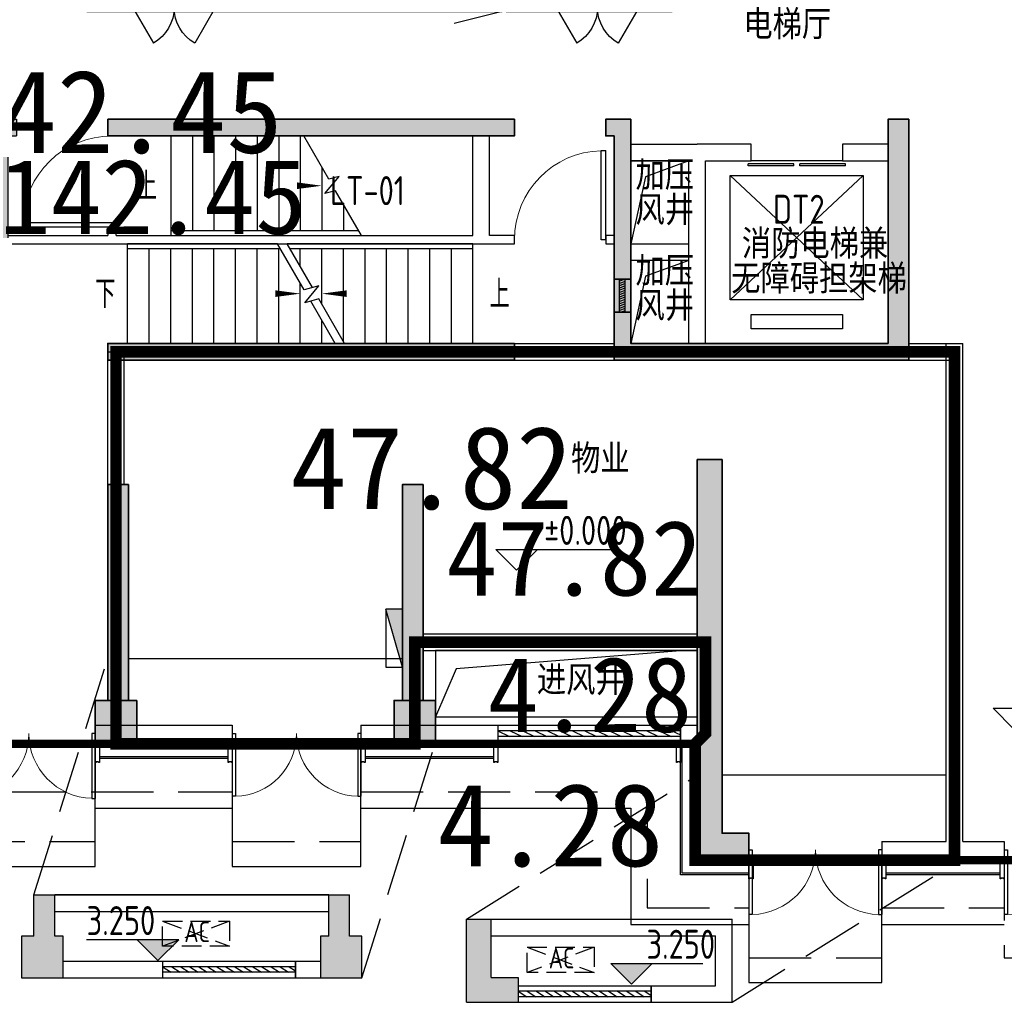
# Model space of a CAD drawing. Extents: x 513700 to 513844, y -232466 to -232398.
# Tile 11 of 16: x 513803 to 513815, y -232443 to -232431. Entities that reach past the tile are written whole.
import ezdxf

# ---------------------------------------------------------------- set-up
doc = ezdxf.new("R2010")
doc.units = 0
doc.header["$LTSCALE"] = 1000
for name, pattern in [('$1$DASH', [0.35, 0.25, -0.1]), ('__DASH', [0.35, 0.25, -0.1]), ('CACHE2', [0.1875, 0.125, -0.0625]), ('DASH', [0.35, 0.25, -0.1])]:
    doc.linetypes.add(name, pattern=pattern)
doc.layers.get('0').update_dxf_attribs({"color": 252})
for name, color, linetype in [('$0$A-ANNO-100-TXT', 252, 'Continuous'), ('$0$AA-空调', 252, '$1$DASH'), ('$面积结果', 7, 'Continuous'), ('2#HXT-1F$0$A-ANNO-100-SYMB', 252, 'Continuous'), ('2#HXT-1F$0$A-ANNO-100-TXT', 252, 'Continuous'), ('2#HXT-1F$0$A-DOOR', 253, 'Continuous'), ('2#HXT-1F$0$A-FIRE-DOOR', 252, 'Continuous'), ('2#HXT-1F$0$A-HOLE-E', 253, 'Continuous'), ('2#HXT-1F$0$A-PATT-COLU', 253, 'Continuous'), ('2#HXT-1F$0$A-STAIR', 253, 'Continuous'), ('2#HXT-1F$0$A-STR-CONC-B', 253, 'Continuous'), ('2#HXT-1F$0$A-STR-CONC-C', 253, 'Continuous'), ('2#HXT-1F$0$A-WALL-S', 253, 'Continuous'), ('2#HXT-1F$0$A-WINDOW', 253, 'Continuous'), ('2#HXT-1F$0$AA-DOOR_FIRE_TEXT', 253, 'Continuous'), ('6#-造型-1F（实施版）金属型材-METAL-S', 253, 'Continuous'), ('6#-造型-银白色铝板', 252, 'Continuous'), ('A-ANNO-100-DIM-E', 253, 'Continuous'), ('A-ANNO-100-TXT', 252, 'Continuous'), ('A-ANNO-20-TXT', 252, 'Continuous'), ('A-DOOR', 252, 'Continuous'), ('A-HOLE-E', 253, 'Continuous'), ('A-PATT-COLU', 253, 'Continuous'), ('A-STAIR', 252, 'Continuous'), ('A-STONE-S', 253, 'Continuous'), ('A-STR-CONC-B', 252, 'Continuous'), ('A-STR-CONC-C', 253, 'Continuous'), ('A-STR-CONC-H', 253, 'Continuous'), ('A-WALL-S', 252, 'Continuous'), ('A-WINDOW', 253, 'Continuous'), ('PUB_HATCH', 252, 'Continuous'), ('降板', 253, 'Continuous'), ('面积', 6, 'Continuous')]:
    doc.layers.add(name, color=color, linetype=linetype)
for name, color, linetype, lineweight in [('P-FIRE-FH', 252, 'Continuous', 25), ('S-COLU', 252, 'Continuous', 35), ('S-COLU-HATC', 252, 'Continuous', 25), ('S-WALL', 252, 'Continuous', 35), ('S-WALL-HATC', 252, 'Continuous', 25), ('面积-免计容-物业附属用房-1', 18, 'Continuous', 0), ('面积-计容-住宅-1', 1, 'Continuous', 0)]:
    doc.layers.add(name, color=color, linetype=linetype, lineweight=lineweight)
doc.styles.add('2#HXT-1F$0$STANDARD', font='GBENOR', dxfattribs={"bigfont": 'GBCBIG'})
doc.styles.add('_TCH_SPACE', font='TSSDENG.shx', dxfattribs={"width": 0.8, "height": 5, "bigfont": 'hztxt.shx'})
doc.styles.add('dw', font='simhei.ttf')
doc.styles.add('TYDG_02', font='TSSDENG.shx', dxfattribs={"width": 0.8, "bigfont": 'hztxt.shx'})

# ---------------------------------------------------------------- blocks, each defined once
blk = doc.blocks.new('2新72A$C0EC5048D')
at = {"layer": 'S-COLU-HATC'}
for points in [[(-18350, 1800), (-18850, 1800), (-18850, 1300), (-18350, 1300)], [(-14750, 1800), (-15250, 1800), (-15250, 1300), (-14750, 1300)]]:
    blk.add_hatch(color=256, dxfattribs=at).paths.add_polyline_path(points)
at = {"layer": 'S-WALL-HATC'}
for points in [[(-18700, 8800), (-18700, 8600), (-13800, 8600), (-13800, 8800)], [(-9050, 8800), (-9300, 8800), (-9300, 6100), (-12400, 6100), (-12400, 8800), (-12700, 8800), (-12700, 8600), (-12600, 8600), (-12600, 5900), (-9050, 5900)], [(-13800, 5900), (-13800, 6100), (-18700, 6100), (-18700, 5900)], [(-11600, 4700), (-11300, 4700), (-11300, 200), (-10975, 200), (-10975, -100), (-11600, -100)], [(-18450, 1800), (-18450, 4400), (-18700, 4400), (-18700, 1800)], [(-14900, 1800), (-14900, 4400), (-15150, 4400), (-15150, 1800)]]:
    blk.add_hatch(color=256, dxfattribs=at).paths.add_polyline_path(points)
at = {"layer": 'S-COLU', "elevation": 0}
for points in [[(-18350, 1800), (-18850, 1800), (-18850, 1300), (-18350, 1300)], [(-14750, 1800), (-15250, 1800), (-15250, 1300), (-14750, 1300)]]:
    blk.add_lwpolyline(points, close=True, dxfattribs=at)
at = {"layer": 'S-WALL', "elevation": 0}
for points in [[(-18700, 8800), (-18700, 8600), (-13800, 8600), (-13800, 8800), (-18700, 8800)], [(-9050, 8800), (-9300, 8800), (-9300, 6100), (-12400, 6100), (-12400, 8800), (-12700, 8800), (-12700, 8600), (-12600, 8600), (-12600, 5900), (-9050, 5900), (-9050, 8800)], [(-13800, 5900), (-13800, 6100), (-18700, 6100), (-18700, 5900), (-13800, 5900)], [(-11600, 4700), (-11300, 4700), (-11300, 200), (-10975, 200), (-10975, -100), (-11600, -100), (-11600, 4700)], [(-18450, 1800), (-18450, 4400), (-18700, 4400), (-18700, 1800)], [(-14900, 1800), (-14900, 4400), (-15150, 4400), (-15150, 1800)]]:
    blk.add_lwpolyline(points, close=True, dxfattribs=at)
blk = doc.blocks.new('2新282#HXT-1F$0$$TWTSYS$00000508')
for p, q in [((-0.5, 0.5), (0.324, 1.224)), ((-0.5, 0.5), (-0.5, -0.5)), ((-0.5, -0.5), (0.5, 0.5)), ((0.5, 0.5), (-0.5, 0.5)), ((0.5, -0.5), (0.5, 0.5)), ((-0.5, -0.5), (0.5, -0.5))]:
    blk.add_line(p, q)
blk.add_solid([(0.5, -0.5), (0.5, 0.5), (-0.5, -0.5)])
blk = doc.blocks.new('2新292#HXT-1F$0$$WINLIB2D$00000039')
at = {"color": 0}
for points in [[(-0.5, 0.5), (-0.5, -0.5)], [(0.5, 0.5), (-0.5, 0.5)], [(0.5, -0.5), (0.5, 0.5)], [(-0.5, 0.167), (0.5, 0.167)], [(-0.452, -0.167), (-0.5, 0.084)], [(-0.384, -0.167), (-0.448, 0.167)], [(-0.316, -0.167), (-0.38, 0.167)], [(-0.248, -0.167), (-0.312, 0.167)], [(-0.18, -0.167), (-0.244, 0.167)], [(-0.112, -0.167), (-0.176, 0.167)], [(-0.044, -0.167), (-0.108, 0.167)], [(0.024, -0.167), (-0.04, 0.167)], [(0.092, -0.167), (0.028, 0.167)], [(0.16, -0.167), (0.096, 0.167)], [(0.228, -0.167), (0.164, 0.167)], [(0.296, -0.167), (0.232, 0.167)], [(0.364, -0.167), (0.3, 0.167)], [(0.432, -0.167), (0.368, 0.167)], [(0.5, -0.167), (0.436, 0.167)], [(-0.5, -0.167), (0.5, -0.167)], [(0.5, -0.5), (-0.5, -0.5)]]:
    blk.add_lwpolyline(points, dxfattribs=at)
blk = doc.blocks.new('2新154_FZH')
blk.add_lwpolyline([(-0.5, -0.5), (0.5, -0.5), (0.5, 0.5), (-0.5, 0.5)], close=True)
at = {"layer": 'PUB_HATCH'}
blk.add_solid([(-0.5, -0.5), (0.5, -0.5), (-0.5, 0.5), (0.5, 0.5)], dxfattribs=at)
blk = doc.blocks.new('2新252#HXT-1F$0$$DORLIB2D$00000127')
at = {"color": 0}
for points in [[(-0.533, 0.795), (-0.533, 0.69)], [(-0.033, 0.795), (-0.533, 0.795)], [(-0.033, 0.795), (-0.033, 0.69)], [(0.533, 0.795), (0.033, 0.795)], [(0.033, 0.795), (0.033, 0.69)], [(0.533, 0.795), (0.533, 0.69)], [(-0.033, 0.69), (-0.533, 0.69)], [(0.533, 0.69), (0.033, 0.69)], [(0.5, 0.5), (-0.5, 0.5)]]:
    blk.add_lwpolyline(points, dxfattribs=at)
blk = doc.blocks.new('2新262#HXT-1F$0$$DorLib2D$00000001')
for p, q in [((0.45, 0.975), (0.5, 0.975)), ((0.45, 0), (0.45, 0.975)), ((0.5, 0), (0.5, 0.975)), ((0.5, 0), (0.45, 0))]:
    blk.add_line(p, q)
at = {"lineweight": 13}
blk.add_arc((0.475, 0), 0.975, 91.4693, 180, dxfattribs=at)
blk = doc.blocks.new('2新272#HXT-1F$0$$DorLib2D$00000231')
at = {"color": 0}
for p, q in [((-0.5, 0), (-0.25, 0.433)), ((0.5, 0), (0.25, 0.433))]:
    blk.add_line(p, q, dxfattribs=at)
for centre, start, end in [((-0.5, 0), 0, 60), ((0.5, 0), 120, 180)]:
    blk.add_arc(centre, 0.5, start, end, dxfattribs=at)
blk = doc.blocks.new('2新242#HXT-1F')
at = {"layer": '2#HXT-1F$0$A-PATT-COLU'}
for points in [[(-52312, -20598), (-52012, -20898), (-52012, -20498), (-52312, -20498)], [(-59162, -20898), (-58262, -20898), (-58112, -20798), (-58112, -20598), (-59162, -20598)], [(-58112, -20798), (-57962, -20898), (-54612, -20898), (-54612, -20598), (-58112, -20598)], [(-54612, -20598), (-54612, -20898), (-52412, -20898), (-52412, -20598)], [(-52412, -20598), (-52412, -20898), (-52012, -20898), (-52312, -20598)], [(-51162, -20898), (-50412, -20898), (-50412, -20598), (-51162, -20598)], [(-50412, -20598), (-50412, -20898), (-47662, -20898), (-47662, -20598)], [(-47662, -20598), (-47662, -20898), (-45162, -20898), (-44862, -20598)], [(-45162, -21398), (-44862, -21398), (-44862, -20598), (-45162, -20898)], [(-57962, -21398), (-57962, -20898), (-58112, -20798), (-58262, -20898), (-58262, -21398)], [(-44862, -21498), (-44862, -21398), (-45162, -21398), (-45162, -21498)], [(-58262, -23198), (-57962, -23198), (-57962, -23098), (-58262, -23098)], [(-55862, -23098), (-55662, -23298), (-55562, -23298), (-55562, -23098)], [(-55862, -24598), (-55662, -24598), (-55662, -23298), (-55862, -23098)], [(-54462, -23298), (-54362, -23298), (-54362, -23098), (-54462, -23098)], [(-54362, -23098), (-54362, -23298), (-49962, -23298), (-49962, -23098)], [(-49962, -23098), (-49962, -23298), (-49562, -23298), (-49562, -23098)], [(-48462, -23298), (-48362, -23298), (-48162, -23098), (-48462, -23098)], [(-48362, -23498), (-48162, -23498), (-48162, -23098), (-48362, -23298)], [(-45062, -23498), (-44812, -23498), (-44812, -23098), (-45062, -23098)], [(-58262, -24498), (-57962, -24498), (-57962, -23198), (-58262, -23198)], [(-48362, -24598), (-48162, -24598), (-48162, -23498), (-48362, -23498)], [(-45062, -25798), (-44812, -25998), (-44812, -23498), (-45062, -23498)], [(-58262, -25498), (-57962, -25498), (-57962, -24498), (-58262, -24498)], [(-55795, -25598), (-55662, -25598), (-55662, -24598), (-55862, -24598), (-55862, -25498)], [(-48362, -24598), (-48362, -25023), (-48162, -25023), (-48162, -24598)], [(-57762, -25498), (-57762, -25698), (-55862, -25698), (-55795, -25598), (-55862, -25498)], [(-48162, -25798), (-48162, -25423), (-48362, -25423), (-48362, -25998)], [(-55662, -25998), (-55662, -25598), (-55795, -25598), (-55862, -25698), (-55862, -25998)], [(-54462, -25998), (-54362, -25998), (-54362, -25798), (-54462, -25798)], [(-54362, -25798), (-54362, -25998), (-49562, -25998), (-49562, -25798)], [(-48162, -25798), (-48362, -25998), (-47362, -25998), (-47362, -25798)], [(-47362, -25798), (-47362, -25998), (-44812, -25998), (-45062, -25798)]]:
    blk.add_hatch(color=256, dxfattribs=at).paths.add_polyline_path(points)
at = {"layer": '2#HXT-1F$0$A-ANNO-100-SYMB'}
for points in [[(-53832, -23898, 0, 0, 0), (-51882, -23898, 0, 80, 0), (-52182, -23898, 0, 0, 0)], [(-54352, -25198, 0, 0, 0), (-52142, -25198, 0, 80, 0), (-52442, -25198, 0, 0, 0)], [(-49932, -25198, 0, 0, 0), (-51882, -25198, 0, 80, 0), (-51582, -25198, 0, 0, 0)]]:
    blk.add_lwpolyline(points, format="xyseb", dxfattribs=at)
at = {"layer": '2#HXT-1F$0$A-FIRE-DOOR'}
for p, q in [((-54162, -21698), (-53162, -21698)), ((-49062, -21698), (-48062, -21698)), ((-54162, -21798), (-53162, -21798)), ((-49062, -21798), (-48062, -21798))]:
    blk.add_line(p, q, dxfattribs=at)
at = {"layer": '2#HXT-1F$0$A-HOLE-E'}
for points in [[(-54512, -21698), (-54262, -21698), (-54262, -20898), (-54512, -20898)], [(-53612, -21098), (-53312, -21098), (-53312, -20898), (-53612, -20898)], [(-52712, -21698), (-52512, -21698), (-52512, -20898), (-52712, -20898)], [(-50512, -20898), (-52312, -20898), (-52312, -21698), (-50512, -21698)], [(-47462, -23598), (-48162, -23598), (-48162, -24598), (-47462, -24598)], [(-47462, -24798), (-48162, -24798), (-48162, -25798), (-47462, -25798)]]:
    blk.add_lwpolyline(points, close=True, dxfattribs=at)
for points in [[(-54262, -20898), (-54427, -20995), (-54512, -21698)], [(-53312, -20898), (-53556, -20953), (-53612, -21098)], [(-52512, -20898), (-52651, -20968), (-52712, -21698)], [(-50512, -20898), (-52092, -21127), (-52312, -21698)], [(-47462, -23598), (-47984, -23789), (-48162, -24598)], [(-47462, -24798), (-47984, -24989), (-48162, -25798)]]:
    blk.add_lwpolyline(points, dxfattribs=at)
at = {"layer": '2#HXT-1F$0$A-STAIR'}
for p, q in [((-53702, -23298), (-52098, -23298)), ((-53702, -23298), (-53702, -24438)), ((-53442, -23298), (-53442, -24438)), ((-53182, -23298), (-53182, -24438)), ((-52922, -23298), (-52922, -24438)), ((-52662, -23298), (-52662, -24438)), ((-52402, -23298), (-52402, -24438)), ((-52142, -23298), (-52142, -24438)), ((-51797, -23820), (-52098, -23298)), ((-57712, -24973), (-57712, -23473)), ((-57712, -23473), (-56112, -23473)), ((-57712, -24973), (-56112, -23473)), ((-57712, -23473), (-56112, -24973)), ((-56112, -23473), (-56112, -24973)), ((-51882, -23673), (-51882, -24438)), ((-51847, -23993), (-51675, -23787)), ((-51675, -23787), (-51797, -23820)), ((-46962, -25273), (-46962, -23773)), ((-46962, -23773), (-45362, -23773)), ((-46962, -25273), (-45362, -23773)), ((-46962, -23773), (-45362, -25273)), ((-45362, -23773), (-45362, -25273)), ((-51717, -23958), (-51847, -23993)), ((-51406, -24498), (-51717, -23958)), ((-51622, -24123), (-51622, -24438)), ((-53702, -24438), (-53702, -24498)), ((-53702, -24438), (-51440, -24438)), ((-53702, -24438), (-53702, -24498)), ((-53702, -24498), (-51406, -24498)), ((-53702, -24498), (-51406, -24498)), ((-52416, -24598), (-54222, -24598)), ((-54222, -24658), (-54222, -24598)), ((-52416, -24598), (-54222, -24598)), ((-54222, -24658), (-54222, -24598)), ((-54222, -25798), (-54222, -24658)), ((-52382, -24658), (-54222, -24658)), ((-53962, -25798), (-53962, -24658)), ((-53702, -25798), (-53702, -24658)), ((-53442, -25798), (-53442, -24658)), ((-53182, -25798), (-53182, -24658)), ((-52922, -25798), (-52922, -24658)), ((-52662, -25798), (-52662, -24658)), ((-52097, -25151), (-52416, -24598)), ((-52402, -25798), (-52402, -24658)), ((-50062, -24598), (-52301, -24598)), ((-51997, -25124), (-52301, -24598)), ((-50062, -24598), (-52301, -24598)), ((-50062, -24658), (-52266, -24658)), ((-52142, -24873), (-52142, -24658)), ((-51882, -25323), (-51882, -24658)), ((-51622, -25773), (-51622, -24658)), ((-51362, -25798), (-51362, -24658)), ((-51102, -25798), (-51102, -24658)), ((-50842, -25798), (-50842, -24658)), ((-50582, -25798), (-50582, -24658)), ((-50322, -25798), (-50322, -24658)), ((-50062, -24658), (-50062, -24598)), ((-50062, -24658), (-50062, -24598)), ((-50062, -25798), (-50062, -24658)), ((-56112, -24973), (-57712, -24973)), ((-52142, -25798), (-52142, -25073)), ((-51917, -25102), (-52097, -25151)), ((-52089, -25308), (-51917, -25102)), ((-57437, -25323), (-57437, -25148)), ((-57437, -25148), (-56387, -25148)), ((-56387, -25148), (-56387, -25323)), ((-51917, -25262), (-52089, -25308)), ((-51608, -25798), (-51917, -25262)), ((-56387, -25323), (-57437, -25323)), ((-51723, -25798), (-52017, -25289)), ((-45362, -25273), (-46962, -25273)), ((-46712, -25623), (-46712, -25448)), ((-46712, -25448), (-45612, -25448)), ((-45612, -25448), (-45612, -25623)), ((-51882, -25798), (-51882, -25523)), ((-45612, -25623), (-46712, -25623)), ((-51723, -25798), (-54222, -25798)), ((-50062, -25798), (-51608, -25798))]:
    blk.add_line(p, q, dxfattribs=at)
at = {"layer": '2#HXT-1F$0$A-STR-CONC-B'}
for p, q in [((-52312, -20598), (-52312, -20498)), ((-52012, -20898), (-52012, -20498)), ((-59162, -20598), (-58112, -20598)), ((-59162, -20598), (-59162, -20898)), ((-58112, -20598), (-54612, -20598)), ((-54612, -20598), (-52412, -20598)), ((-52412, -20598), (-52312, -20598)), ((-51162, -20598), (-50412, -20598)), ((-51162, -20598), (-51162, -20898)), ((-50412, -20598), (-47662, -20598)), ((-47662, -20598), (-44862, -20598)), ((-44862, -21398), (-44862, -20598)), ((-59162, -20898), (-58262, -20898)), ((-58262, -21398), (-58262, -20898)), ((-57962, -21398), (-57962, -20898)), ((-57962, -20898), (-54612, -20898)), ((-54612, -20898), (-52412, -20898)), ((-52412, -20898), (-52012, -20898)), ((-51162, -20898), (-50412, -20898)), ((-50412, -20898), (-47662, -20898)), ((-47662, -20898), (-45162, -20898)), ((-45162, -21398), (-45162, -20898)), ((-58262, -21398), (-57962, -21398)), ((-45162, -21498), (-45162, -21398)), ((-44862, -21498), (-44862, -21398)), ((-45162, -21498), (-44862, -21498)), ((-58262, -23198), (-58262, -23098)), ((-58262, -23098), (-57962, -23098)), ((-57962, -23198), (-57962, -23098)), ((-55862, -23098), (-55562, -23098)), ((-55862, -24598), (-55862, -23098)), ((-55562, -23098), (-55562, -23298)), ((-54462, -23098), (-54362, -23098)), ((-54462, -23098), (-54462, -23298)), ((-54362, -23098), (-49962, -23098)), ((-49962, -23098), (-49562, -23098)), ((-49562, -23098), (-49562, -23298)), ((-48462, -23098), (-48162, -23098)), ((-48462, -23098), (-48462, -23298)), ((-48162, -23498), (-48162, -23098)), ((-45062, -23498), (-45062, -23098)), ((-45062, -23098), (-44812, -23098)), ((-44812, -23498), (-44812, -23098)), ((-58262, -24498), (-58262, -23198)), ((-57962, -24498), (-57962, -23198)), ((-55662, -23298), (-55562, -23298)), ((-55662, -24598), (-55662, -23298)), ((-54462, -23298), (-54362, -23298)), ((-54362, -23298), (-49962, -23298)), ((-49962, -23298), (-49562, -23298)), ((-48462, -23298), (-48362, -23298)), ((-48362, -23498), (-48362, -23298)), ((-48362, -24598), (-48362, -23498)), ((-48162, -24598), (-48162, -23498)), ((-45062, -25798), (-45062, -23498)), ((-44812, -25998), (-44812, -23498)), ((-58262, -25498), (-58262, -24498)), ((-57962, -25498), (-57962, -24498)), ((-55862, -25498), (-55862, -24598)), ((-55662, -25598), (-55662, -24598)), ((-48362, -24598), (-48362, -25023)), ((-48162, -25023), (-48162, -24598)), ((-48362, -25023), (-48162, -25023)), ((-57762, -25498), (-55862, -25498)), ((-48162, -25423), (-48362, -25423)), ((-48362, -25423), (-48362, -25998)), ((-48162, -25798), (-48162, -25423)), ((-55662, -25998), (-55662, -25598)), ((-57762, -25698), (-55862, -25698)), ((-55862, -25998), (-55862, -25698)), ((-54462, -25798), (-54362, -25798)), ((-54462, -25798), (-54462, -25998)), ((-54362, -25798), (-49562, -25798)), ((-49562, -25798), (-49562, -25998)), ((-48162, -25798), (-47362, -25798)), ((-47362, -25798), (-45062, -25798)), ((-55862, -25998), (-55662, -25998)), ((-54462, -25998), (-54362, -25998)), ((-54362, -25998), (-49562, -25998)), ((-48362, -25998), (-47362, -25998)), ((-47362, -25998), (-44812, -25998))]:
    blk.add_line(p, q, dxfattribs=at)
at = {"layer": '2#HXT-1F$0$A-WALL-S'}
for p, q in [((-52012, -20698), (-51162, -20698)), ((-54712, -21798), (-54712, -20898)), ((-54512, -21698), (-54512, -20898)), ((-52512, -21698), (-52512, -20898)), ((-52312, -21698), (-52312, -20898)), ((-52012, -20898), (-51162, -20898)), ((-50512, -21498), (-50512, -20898)), ((-50412, -21498), (-50412, -20898)), ((-47762, -21698), (-47762, -20898)), ((-47662, -21798), (-47662, -20898)), ((-44862, -21298), (-44262, -21298)), ((-50512, -21698), (-50512, -21498)), ((-50412, -21498), (-49562, -21498)), ((-49562, -21698), (-49562, -21498)), ((-44862, -21498), (-44262, -21498)), ((-54162, -21698), (-54512, -21698)), ((-54162, -21798), (-54162, -21698)), ((-52512, -21698), (-53162, -21698)), ((-53162, -21698), (-53162, -21798)), ((-52312, -21698), (-50512, -21698)), ((-50412, -21798), (-50412, -21598)), ((-50412, -21598), (-49662, -21598)), ((-49662, -21798), (-49662, -21598)), ((-49062, -21698), (-49562, -21698)), ((-49062, -21798), (-49062, -21698)), ((-47762, -21698), (-48062, -21698)), ((-48062, -21698), (-48062, -21798)), ((-54712, -21798), (-54162, -21798)), ((-53162, -21798), (-52412, -21798)), ((-52412, -21798), (-50412, -21798)), ((-49662, -21798), (-49062, -21798)), ((-48062, -21798), (-47662, -21798)), ((-57462, -23098), (-57962, -23098)), ((-57462, -23298), (-57462, -23098)), ((-55862, -23098), (-56362, -23098)), ((-56362, -23098), (-56362, -23298)), ((-57962, -23298), (-57462, -23298)), ((-56362, -23298), (-55862, -23298)), ((-54362, -23298), (-54462, -23298)), ((-50062, -24498), (-50062, -23298)), ((-49862, -24498), (-49862, -23298)), ((-48162, -23398), (-47362, -23398)), ((-46712, -23398), (-47362, -23398)), ((-46712, -23598), (-46712, -23398)), ((-45062, -23398), (-45612, -23398)), ((-45612, -23398), (-45612, -23598)), ((-48162, -23598), (-47462, -23598)), ((-47462, -25798), (-47462, -23598)), ((-47262, -25798), (-47262, -23598)), ((-47262, -23598), (-46712, -23598)), ((-45612, -23598), (-45062, -23598)), ((-59162, -24398), (-58262, -24398)), ((-54362, -24398), (-54462, -24398)), ((-54462, -24398), (-54462, -24498)), ((-54362, -24498), (-54362, -24398)), ((-55662, -24498), (-54462, -24498)), ((-54362, -24498), (-50062, -24498)), ((-49562, -24498), (-49862, -24498)), ((-49562, -24598), (-49562, -24498)), ((-48362, -24498), (-48462, -24498)), ((-48462, -24498), (-48462, -24598)), ((-59162, -24598), (-58262, -24598)), ((-55662, -24598), (-54362, -24598)), ((-54362, -24598), (-49962, -24598)), ((-49962, -24598), (-49562, -24598)), ((-48462, -24598), (-48362, -24598)), ((-57762, -25798), (-56312, -25798)), ((-56312, -25798), (-55862, -25798)), ((-49562, -25798), (-48362, -25798)), ((-48362, -25798), (-48362, -25998)), ((-44812, -25798), (-44262, -25798)), ((-57762, -25998), (-56412, -25998)), ((-56412, -26741), (-56412, -25998)), ((-56212, -26741), (-56212, -25998)), ((-56212, -25998), (-55862, -25998)), ((-54462, -26741), (-54462, -25998)), ((-54262, -26741), (-54262, -25998)), ((-49562, -25998), (-48362, -25998)), ((-44812, -25998), (-44262, -25998))]:
    blk.add_line(p, q, dxfattribs=at)
at = {"layer": '2#HXT-1F$0$A-DOOR', "xscale": 1100, "yscale": 200, "zscale": 200, "rotation": 180}
blk.add_blockref('2新252#HXT-1F$0$$DORLIB2D$00000127', (-56912, -23198), dxfattribs=at)
at = {"layer": '2#HXT-1F$0$A-DOOR', "xscale": 1100, "yscale": -200, "zscale": 200}
blk.add_blockref('2新252#HXT-1F$0$$DORLIB2D$00000127', (-46162, -23498), dxfattribs=at)
at = {"layer": '2#HXT-1F$0$A-FIRE-DOOR', "zscale": 100}
for name, p, xscale, yscale in [('2新272#HXT-1F$0$$DorLib2D$00000231', (-53662, -21748), 1000, -1000), ('2新272#HXT-1F$0$$DorLib2D$00000231', (-48562, -21748), 1000, -1000), ('2新262#HXT-1F$0$$DorLib2D$00000001', (-49012, -24548), 1100, 1100)]:
    blk.add_blockref(name, p, dxfattribs=dict(at, xscale=xscale, yscale=yscale))
at = {"layer": '2#HXT-1F$0$A-FIRE-DOOR', "xscale": -1100, "yscale": 1100, "zscale": 100, "rotation": 90}
blk.add_blockref('2新262#HXT-1F$0$$DorLib2D$00000001', (-54412, -23848), dxfattribs=at)
at = {"layer": '2#HXT-1F$0$A-STR-CONC-C', "xscale": 499.9999999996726, "yscale": 499.9999999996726, "zscale": 499.9999999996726, "rotation": 1.62584e-11}
blk.add_blockref('2新154_FZH', (-58012, -25748), dxfattribs=at)
at = {"layer": '2#HXT-1F$0$A-WINDOW', "xscale": 400, "yscale": 200, "zscale": 200, "rotation": 90}
blk.add_blockref('2新292#HXT-1F$0$$WINLIB2D$00000039', (-48262, -25223), dxfattribs=at)
at = {"layer": '2#HXT-1F$0$AA-DOOR_FIRE_TEXT', "xscale": 700.0000000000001, "yscale": 200.0000000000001, "zscale": 700.0000000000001, "rotation": 180}
blk.add_blockref('2新282#HXT-1F$0$$TWTSYS$00000508', (-50062, -21698), dxfattribs=at)
at = {"layer": '2#HXT-1F$0$A-ANNO-100-TXT', "color": 7, "style": '2#HXT-1F$0$STANDARD'}
for s, p in [('上', (-54111, -24073)), ('下', (-54612, -25373)), ('上', (-49862, -25373))]:
    blk.add_text(s, height=338, dxfattribs=at).set_placement(p)
blk = doc.blocks.new('2新12$TwtSys$00000434')
for p, q in [((-0.5, 0.5), (-0.5, -0.5)), ((-0.5, -0.5), (0.5, 0.5)), ((0.5, 0.5), (-0.5, 0.5)), ((0.5, -0.5), (0.5, 0.5)), ((-0.5, -0.5), (0.5, -0.5))]:
    blk.add_line(p, q)
blk.add_solid([(0.5, -0.5), (0.5, 0.5), (-0.5, -0.5)])
blk = doc.blocks.new('2新83A$C6440205E')
at = {"layer": 'P-FIRE-FH', "xscale": 700, "yscale": 200, "zscale": 700, "rotation": 90}
blk.add_blockref('2新12$TwtSys$00000434', (18250, 2550), dxfattribs=at)
blk = doc.blocks.new('2新01$0$HD高低位双层挂式空调室外机')
at = {"layer": '$0$AA-空调'}
for p, q in [((0, 320), (850, 0)), ((850, 320), (0, 0))]:
    blk.add_line(p, q, dxfattribs=at)
blk.add_lwpolyline([(850, 0), (0, 0), (0, 320), (850, 320)], close=True, dxfattribs=at)
at = {"layer": '$0$A-ANNO-100-TXT', "style": 'TYDG_02', "width": 0.8}
blk.add_text('AC', height=263.4, dxfattribs=at).set_placement((275, 52))
blk = doc.blocks.new('2新14$WINLIB2D$00000039')
at = {"color": 0}
for points in [[(-0.5, 0.5), (-0.5, -0.5)], [(0.5, 0.5), (-0.5, 0.5)], [(0.5, -0.5), (0.5, 0.5)], [(-0.5, 0.1667), (0.5, 0.1667)], [(-0.3839, -0.1667), (-0.448, 0.1667)], [(-0.3159, -0.1667), (-0.38, 0.1667)], [(-0.2479, -0.1667), (-0.312, 0.1667)], [(-0.1799, -0.1667), (-0.244, 0.1667)], [(-0.1119, -0.1667), (-0.176, 0.1667)], [(-0.0439, -0.1667), (-0.108, 0.1667)], [(0.0241, -0.1667), (-0.04, 0.1667)], [(0.0921, -0.1667), (0.028, 0.1667)], [(0.16, -0.1667), (0.0959, 0.1667)], [(0.228, -0.1667), (0.1639, 0.1667)], [(0.296, -0.1667), (0.2319, 0.1667)], [(0.364, -0.1667), (0.2999, 0.1667)], [(0.432, -0.1667), (0.3679, 0.1667)], [(0.5, -0.1667), (0.4359, 0.1667)], [(-0.4519, -0.1667), (-0.5, 0.0836)], [(-0.5, -0.1667), (0.5, -0.1667)], [(0.5, -0.5), (-0.5, -0.5)]]:
    blk.add_lwpolyline(points, dxfattribs=at)
blk = doc.blocks.new('2新231F柱')
at = {"layer": 'A-PATT-COLU'}
for points in [[(-54462, -23298), (-49562, -23298), (-49562, -23098), (-54462, -23098)], [(-48462, -23298), (-48362, -23298), (-48162, -23098), (-48462, -23098)], [(-48362, -23298), (-48362, -25023), (-48162, -25023), (-48162, -23098)], [(-45062, -25798), (-44812, -25998), (-44812, -23098), (-45062, -23098)], [(-48162, -25798), (-48162, -25423), (-48362, -25423), (-48362, -25998)], [(-54462, -25998), (-49562, -25998), (-49562, -25798), (-54462, -25798)], [(-48162, -25798), (-48362, -25998), (-44812, -25998), (-45062, -25798)], [(-47362, -31998), (-47062, -31698), (-47062, -27198), (-47362, -27198)], [(-54462, -30098), (-54212, -30098), (-54212, -27498), (-54462, -27498)], [(-50912, -30098), (-50662, -30098), (-50662, -27498), (-50912, -27498)], [(-47062, -31698), (-47362, -31998), (-46737, -31998), (-46737, -31698)]]:
    blk.add_hatch(color=256, dxfattribs=at).paths.add_polyline_path(points)
at = {"layer": 'A-STR-CONC-B'}
for p, q in [((-54462, -23098), (-49562, -23098)), ((-54462, -23098), (-54462, -23298)), ((-49562, -23098), (-49562, -23298)), ((-48462, -23098), (-48162, -23098)), ((-48462, -23098), (-48462, -23298)), ((-48162, -25023), (-48162, -23098)), ((-45062, -25798), (-45062, -23098)), ((-45062, -23098), (-44812, -23098)), ((-44812, -25998), (-44812, -23098)), ((-54462, -23298), (-49562, -23298)), ((-48462, -23298), (-48362, -23298)), ((-48362, -23298), (-48362, -25023)), ((-48362, -25023), (-48162, -25023)), ((-48162, -25423), (-48362, -25423)), ((-48362, -25423), (-48362, -25998)), ((-48162, -25798), (-48162, -25423)), ((-54462, -25798), (-49562, -25798)), ((-54462, -25798), (-54462, -25998)), ((-49562, -25798), (-49562, -25998)), ((-48162, -25798), (-45062, -25798)), ((-54462, -25998), (-49562, -25998)), ((-48362, -25998), (-44812, -25998)), ((-47362, -31998), (-47362, -27198)), ((-47362, -27198), (-47062, -27198)), ((-47062, -31698), (-47062, -27198)), ((-54462, -30098), (-54462, -27498)), ((-54462, -27498), (-54212, -27498)), ((-54212, -30098), (-54212, -27498)), ((-50912, -30098), (-50912, -27498)), ((-50912, -27498), (-50662, -27498)), ((-50662, -30098), (-50662, -27498)), ((-47062, -31698), (-46737, -31698)), ((-46737, -31698), (-46737, -31998)), ((-47362, -31998), (-46737, -31998))]:
    blk.add_line(p, q, dxfattribs=at)
at = {"layer": 'A-STR-CONC-C', "xscale": 500, "yscale": 500, "zscale": 500, "rotation": 1.16727e-11}
for p in [(-54362, -30348), (-50762, -30348)]:
    blk.add_blockref('2新154_FZH', p, dxfattribs=at)
at = {"layer": 'A-WINDOW', "xscale": 400, "yscale": 200, "zscale": 200, "rotation": 90}
blk.add_blockref('2新14$WINLIB2D$00000039', (-48262, -25223), dxfattribs=at)
blk = doc.blocks.new('2新164a-waraet5465478')
at = {"layer": '6#-造型-1F（实施版）金属型材-METAL-S'}
blk.add_lwpolyline([(2224547, 326871), (2224547, 327121), (2224597, 327121), (2224597, 326871), (2224587, 326871), (2224587, 326881), (2224557, 326881), (2224557, 326871)], close=True, dxfattribs=at)
blk = doc.blocks.new('2新75A$C42150BCA')
at = {"layer": 'A-STONE-S'}
for p, q in [((16250, 1120), (14700, 1120)), ((16250, 1100), (14700, 1100)), ((19450, 1120), (17900, 1120)), ((19450, 1100), (17900, 1100)), ((25550, -280), (24175, -280)), ((25550, -300), (24175, -300))]:
    blk.add_line(p, q, dxfattribs=at)
for points in [[(22525, -300), (21700, -300), (21700, 1300)], [(22525, -280), (21720, -280), (21720, 1300)]]:
    blk.add_lwpolyline(points, dxfattribs=at)
at = {"layer": '6#-造型-银白色铝板'}
for p in [(-2209897, -325821), (-2208297, -325821), (-2206697, -325821), (-2205097, -325821), (-2202897, -325821), (-2202022, -327221), (-2200422, -327221), (-2198997, -327221)]:
    blk.add_blockref('2新164a-waraet5465478', p, dxfattribs=at)
blk = doc.blocks.new('2新04$DorLib2D$00000002')
for p, q in [((-0.5, 0), (-0.5, 0.4875)), ((-0.475, 0.4875), (-0.5, 0.4875)), ((-0.475, 0), (-0.475, 0.4875)), ((0.475, 0), (0.475, 0.4875)), ((0.475, 0.4875), (0.5, 0.4875)), ((0.5, 0), (0.5, 0.4875)), ((-0.5, 0), (-0.475, 0)), ((0.5, 0), (0.475, 0))]:
    blk.add_line(p, q)
at = {"lineweight": 13}
for centre, start, end in [((-0.4875, 0), 0, 88.53072), ((0.4875, 0), 91.46928, 180)]:
    blk.add_arc(centre, 0.4875, start, end, dxfattribs=at)

msp = doc.modelspace()

# ---------------------------------------------------------------- hatches: boundary and pattern name
at = {"layer": 'A-ANNO-100-DIM-E'}
for points in [[(513804.675, -232442.028), (513804.425, -232441.778), (513804.925, -232441.778)], [(513810.38, -232442.313), (513810.13, -232442.063), (513810.63, -232442.063)]]:
    msp.add_hatch(color=252, dxfattribs=at).paths.add_polyline_path(points)
at = {"layer": 'A-PATT-COLU'}
for points in [[(513803.432, -232442.236), (513803.432, -232441.736), (513803.432, -232441.236), (513803.182, -232441.236), (513803.182, -232441.736), (513803.182, -232442.236)], [(513806.982, -232442.236), (513806.982, -232441.736), (513806.982, -232441.236), (513806.732, -232441.236), (513806.732, -232441.736), (513806.732, -232442.236)], [(513808.541, -232442.381), (513808.691, -232442.231), (513808.691, -232441.531), (513808.391, -232441.531), (513808.391, -232442.531)], [(513803.432, -232441.736), (513803.182, -232441.736), (513803.032, -232441.736), (513803.032, -232442.236), (513803.182, -232442.236), (513803.432, -232442.236), (513803.532, -232442.236), (513803.532, -232441.736)], [(513806.982, -232441.736), (513806.732, -232441.736), (513806.632, -232441.736), (513806.632, -232442.236), (513806.732, -232442.236), (513806.982, -232442.236), (513807.132, -232442.236), (513807.132, -232441.736)], [(513808.541, -232442.381), (513808.391, -232442.531), (513809.016, -232442.531), (513809.016, -232442.231), (513808.691, -232442.231)]]:
    msp.add_hatch(color=252, dxfattribs=at).paths.add_polyline_path(points, flags=17)

# ---------------------------------------------------------------- linework, layer by layer
at = {"color": 252, "linetype": 'DASH', "ltscale": 0.003}
for points in [[(513792.87, -232437.194), (513795.47, -232437.194), (513795.47, -232439.994), (513805.57, -232439.994)], [(513803.182, -232441.236), (513804.07, -232438.394)], [(513802.32, -232439.394), (513802.32, -232440.594), (513803.92, -232440.594), (513803.92, -232439.394)], [(513805.57, -232439.394), (513805.57, -232440.594), (513807.12, -232440.594), (513807.12, -232439.394)], [(513807.132, -232442.236), (513808.02, -232439.394)], [(513808.391, -232441.531), (513811.17, -232439.794)], [(513807.12, -232439.994), (513810.57, -232439.994), (513810.57, -232441.394), (513811.795, -232441.394)], [(513811.591, -232442.531), (513814.37, -232440.794)], [(513811.795, -232440.794), (513811.795, -232441.994), (513813.395, -232441.994), (513813.395, -232440.794)], [(513814.87, -232440.794), (513814.87, -232441.994), (513816.47, -232441.994), (513816.47, -232440.794)], [(513813.395, -232441.394), (513814.87, -232441.394)]]:
    msp.add_lwpolyline(points, dxfattribs=at)
at = {"color": 252, "linetype": 'CACHE2'}
for points in [[(513803.92, -232440.194), (513805.57, -232440.194)], [(513807.12, -232440.194), (513810.37, -232440.194), (513810.37, -232441.594), (513811.795, -232441.594)], [(513813.395, -232441.594), (513814.87, -232441.594)]]:
    msp.add_lwpolyline(points, dxfattribs=at)
at = {"color": 252, "linetype": '__DASH'}
msp.add_lwpolyline([(513806.732, -232441.236), (513803.432, -232441.236)], dxfattribs=at)
at = {"layer": 'A-ANNO-100-DIM-E', "color": 252}
for p, q in [((513808.996, -232437.327), (513808.746, -232437.077)), ((513808.746, -232437.077), (513810.169, -232437.077)), ((513808.996, -232437.327), (513809.246, -232437.077)), ((513814.985, -232439.239), (513814.735, -232438.989)), ((513814.735, -232438.989), (513816.158, -232438.989)), ((513804.925, -232441.778), (513803.816, -232441.778)), ((513804.675, -232442.028), (513804.425, -232441.778)), ((513804.675, -232442.028), (513804.925, -232441.778)), ((513810.38, -232442.313), (513810.13, -232442.063)), ((513810.13, -232442.063), (513811.239, -232442.063)), ((513810.38, -232442.313), (513810.63, -232442.063))]:
    msp.add_line(p, q, dxfattribs=at)
at = {"layer": 'A-DOOR', "color": 252}
for p, q in [((513805.57, -232439.394), (513807.12, -232439.394)), ((513811.795, -232440.794), (513813.395, -232440.794)), ((513814.87, -232440.794), (513816.47, -232440.794))]:
    msp.add_line(p, q, dxfattribs=at)
at = {"layer": 'A-HOLE-E', "color": 252}
msp.add_lwpolyline([(513811.17, -232439.094), (513811.17, -232438.294), (513808.02, -232438.294), (513808.02, -232439.094)], close=True, dxfattribs=at)
msp.add_lwpolyline([(513811.02, -232438.294), (513808.266, -232438.512), (513808.02, -232439.094)], dxfattribs=at)
at = {"layer": 'A-STAIR', "color": 252}
for points in [[(513802.32, -232439.394), (513802.32, -232440.894), (513803.92, -232440.894), (513803.92, -232439.394)], [(513805.57, -232439.394), (513805.57, -232440.894), (513807.12, -232440.894), (513807.12, -232439.394)], [(513811.795, -232440.794), (513811.795, -232442.294), (513813.395, -232442.294), (513813.395, -232440.794)]]:
    msp.add_lwpolyline(points, dxfattribs=at)
at = {"layer": 'A-STR-CONC-B', "color": 252}
for p, q in [((513803.182, -232441.736), (513803.182, -232441.236)), ((513803.182, -232441.236), (513803.432, -232441.236)), ((513803.432, -232441.736), (513803.432, -232441.236)), ((513806.732, -232441.736), (513806.732, -232441.236)), ((513806.732, -232441.236), (513806.982, -232441.236)), ((513806.982, -232441.736), (513806.982, -232441.236)), ((513808.391, -232442.531), (513808.391, -232441.531)), ((513808.391, -232441.531), (513808.691, -232441.531)), ((513808.691, -232442.231), (513808.691, -232441.531)), ((513803.182, -232442.236), (513803.432, -232442.236)), ((513806.732, -232442.236), (513806.982, -232442.236)), ((513808.691, -232442.231), (513809.016, -232442.231)), ((513809.016, -232442.231), (513809.016, -232442.531)), ((513808.391, -232442.531), (513809.016, -232442.531))]:
    msp.add_line(p, q, dxfattribs=at)
at = {"layer": 'A-STR-CONC-C', "color": 252}
for points in [[(513803.182, -232441.736), (513803.032, -232441.736)], [(513803.032, -232441.736), (513803.032, -232442.236)], [(513803.532, -232441.736), (513803.432, -232441.736)], [(513803.532, -232442.236), (513803.532, -232441.736)], [(513806.732, -232441.736), (513806.632, -232441.736)], [(513806.632, -232441.736), (513806.632, -232442.236)], [(513807.132, -232441.736), (513806.982, -232441.736)], [(513807.132, -232442.236), (513807.132, -232441.736)], [(513803.032, -232442.236), (513803.182, -232442.236)], [(513803.182, -232442.236), (513803.432, -232442.236)], [(513803.432, -232442.236), (513803.532, -232442.236)], [(513806.632, -232442.236), (513806.732, -232442.236)], [(513806.732, -232442.236), (513806.982, -232442.236)], [(513806.982, -232442.236), (513807.132, -232442.236)]]:
    msp.add_lwpolyline(points, dxfattribs=at)
at = {"layer": 'A-STR-CONC-H', "color": 252, "linetype": '__DASH'}
for p, q in [((513807.62, -232438.394), (513804.32, -232438.394)), ((513814.17, -232439.794), (513811.47, -232439.794))]:
    msp.add_line(p, q, dxfattribs=at)
at = {"layer": 'A-WALL-S', "color": 252}
for p, q in [((513814.17, -232440.594), (513814.17, -232434.594)), ((513814.17, -232434.594), (513814.37, -232434.594)), ((513814.37, -232440.594), (513814.37, -232434.594)), ((513804.07, -232436.294), (513804.07, -232434.694)), ((513804.07, -232434.694), (513804.27, -232434.694)), ((513804.27, -232436.294), (513804.27, -232434.694)), ((513804.07, -232436.294), (513804.27, -232436.294)), ((513807.87, -232438.094), (513811.17, -232438.094)), ((513807.87, -232438.094), (513807.87, -232438.294)), ((513811.17, -232438.094), (513811.17, -232438.294)), ((513807.87, -232438.294), (513811.17, -232438.294)), ((513803.92, -232439.194), (513805.57, -232439.194)), ((513807.12, -232439.194), (513808.77, -232439.194)), ((513810.97, -232439.194), (513811.17, -232439.194)), ((513811.17, -232439.194), (513811.17, -232439.394)), ((513803.92, -232439.394), (513805.57, -232439.394)), ((513807.12, -232439.394), (513808.77, -232439.394)), ((513810.97, -232439.394), (513811.17, -232439.394)), ((513811.795, -232440.594), (513811.795, -232440.794)), ((513813.395, -232440.594), (513814.17, -232440.594)), ((513814.37, -232440.594), (513814.87, -232440.594)), ((513813.395, -232440.794), (513814.27, -232440.794)), ((513814.27, -232440.794), (513814.87, -232440.794)), ((513803.432, -232441.236), (513806.732, -232441.236)), ((513803.432, -232441.436), (513806.732, -232441.436)), ((513808.691, -232441.531), (513811.591, -232441.531)), ((513811.591, -232442.531), (513811.591, -232441.531)), ((513808.691, -232441.731), (513811.391, -232441.731)), ((513811.391, -232442.331), (513811.391, -232441.731)), ((513803.532, -232442.036), (513804.732, -232442.036)), ((513806.332, -232442.036), (513806.632, -232442.036)), ((513803.532, -232442.236), (513804.732, -232442.236)), ((513806.332, -232442.236), (513806.632, -232442.236)), ((513810.616, -232442.331), (513811.391, -232442.331)), ((513810.616, -232442.531), (513811.591, -232442.531))]:
    msp.add_line(p, q, dxfattribs=at)
for points in [[(513803.92, -232439.194), (513803.92, -232439.394)], [(513805.57, -232439.194), (513805.57, -232439.394)], [(513807.12, -232439.194), (513807.12, -232439.394)], [(513808.77, -232439.194), (513808.77, -232439.394)], [(513810.97, -232439.194), (513810.97, -232439.394)], [(513811.795, -232440.594), (513811.795, -232440.794)], [(513813.395, -232440.594), (513813.395, -232440.794)], [(513814.87, -232440.594), (513814.87, -232440.794)], [(513804.732, -232442.036), (513804.732, -232442.236)], [(513806.332, -232442.036), (513806.332, -232442.236)], [(513809.016, -232442.331), (513809.016, -232442.531)], [(513810.616, -232442.331), (513810.616, -232442.531)]]:
    msp.add_lwpolyline(points, dxfattribs=at)
at = {"layer": '面积-免计容-物业附属用房-1', "ltscale": 3, "const_width": 0.14}
msp.add_lwpolyline([(513814.27, -232434.694), (513804.17, -232434.694), (513804.17, -232439.419), (513807.77, -232439.419), (513807.77, -232438.194), (513811.27, -232438.194), (513811.27, -232439.294), (513811.145, -232439.419), (513811.145, -232440.819), (513814.27, -232440.819)], close=True, dxfattribs=at)
at = {"layer": '面积-计容-住宅-1'}
msp.add_line((513807.77, -232438.194), (513811.27, -232438.194), dxfattribs=at)
at = {"layer": '面积-计容-住宅-1', "const_width": 0.1}
for points in [[(513816.07, -232430.194), (513813.57, -232430.194), (513813.57, -232429.594), (513789.145, -232429.594), (513789.145, -232433.294), (513800.42, -232433.294), (513800.42, -232434.694), (513802.22, -232434.694), (513802.22, -232439.419), (513804.17, -232439.419), (513804.17, -232434.694), (513814.27, -232434.694), (513814.27, -232440.819), (513816.67, -232440.819), (513816.67, -232437.194), (513816.07, -232437.194)], [(513811.27, -232438.194), (513807.77, -232438.194), (513807.77, -232439.419), (513811.145, -232439.419), (513811.27, -232439.294)]]:
    msp.add_lwpolyline(points, close=True, dxfattribs=at)

# ---------------------------------------------------------------- block references
at = {"color": 252}
for name, p, xscale, yscale, zscale in [('2新75A$C42150BCA', (513789.27, -232440.694), 0.001, 0.001, 0.001), ('2新231F柱', (513858.532, -232408.796), 0.001, 0.001, 0.001), ('2新242#HXT-1F', (513858.532, -232408.796), 0.001, 0.001, 0.001), ('2新01$0$HD高低位双层挂式空调室外机', (513804.732, -232441.856), 0.0009490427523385, 0.0009490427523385, 0.0009490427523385), ('2新01$0$HD高低位双层挂式空调室外机', (513809.122, -232442.172), 0.0009490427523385, 0.0009490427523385, 0.0009490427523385)]:
    msp.add_blockref(name, p, dxfattribs=dict(at, xscale=xscale, yscale=yscale, zscale=zscale))
at = {"layer": 'A-DOOR', "color": 252, "zscale": 0.2}
for p, xscale, yscale in [((513803.12, -232439.294), 1.6, -1.6), ((513806.345, -232439.294), 1.55, -1.55), ((513812.595, -232440.694), -1.6, -1.6), ((513815.67, -232440.694), -1.6, -1.6)]:
    msp.add_blockref('2新04$DorLib2D$00000002', p, dxfattribs=dict(at, xscale=xscale, yscale=yscale))
at = {"layer": 'A-WINDOW', "color": 252, "yscale": -0.2, "zscale": 0.2}
for p, xscale in [((513809.87, -232439.294), -2.200000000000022), ((513805.532, -232442.136), -1.6), ((513809.816, -232442.431), -1.6)]:
    msp.add_blockref('2新14$WINLIB2D$00000039', p, dxfattribs=dict(at, xscale=xscale))
at = {"layer": '降板', "color": 252, "xscale": 0.001, "yscale": 0.001, "zscale": 0.001}
msp.add_blockref('2新72A$C0EC5048D', (513822.77, -232440.694), dxfattribs=at)
at = {"layer": '面积', "color": 252, "xscale": 0.001, "yscale": 0.001, "zscale": 0.001}
msp.add_blockref('2新83A$C6440205E', (513789.27, -232440.694), dxfattribs=at)

# ---------------------------------------------------------------- texts
at = {"layer": '$面积结果', "color": 1, "style": 'dw'}
for s, p in [('142.45', (513802.764, -232433.277)), ('4.28', (513808.645, -232439.274))]:
    msp.add_text(s, height=0.9065, dxfattribs=at).set_placement(p)
at = {"layer": '$面积结果', "color": 18, "style": 'dw'}
msp.add_text('47.82', height=0.9065, dxfattribs=at).set_placement((513808.149, -232437.631))
at = {"layer": 'A-ANNO-100-DIM-E', "color": 252, "style": 'TYDG_02', "width": 0.8}
for s, p in [('%%P0.000', (513809.327, -232437.021)), ('3.250', (513803.816, -232441.722)), ('3.250', (513810.56, -232442.007))]:
    msp.add_text(s, height=0.35, dxfattribs=at).set_placement(p)
at = {"layer": 'A-ANNO-100-TXT', "color": 252, "style": 'TYDG_02', "width": 0.8}
msp.add_text('LT-01', height=0.35, dxfattribs=at).set_placement((513806.749, -232432.928))
msp.add_text('LT-01', height=0.35, dxfattribs=at).set_placement((513806.749, -232432.928))
at = {"layer": 'A-ANNO-100-TXT', "color": 252, "style": '_TCH_SPACE'}
msp.add_text('进风井', height=0.3526, dxfattribs=at).set_placement((513809.24, -232438.828))
at = {"layer": 'A-ANNO-20-TXT', "color": 252, "style": 'TYDG_02'}
for s, p in [('电梯厅', (513811.727, -232430.929)), ('加压', (513810.428, -232432.746)), ('风井', (513810.428, -232433.166)), ('消防电梯兼', (513811.709, -232433.573)), ('加压', (513810.428, -232433.899)), ('无障碍担架梯', (513811.581, -232433.993)), ('风井', (513810.428, -232434.319)), ('物业', (513809.652, -232436.161))]:
    msp.add_text(s, height=0.3526, dxfattribs=at).set_placement(p)
at = {"layer": 'A-ANNO-20-TXT', "color": 252, "style": 'TYDG_02', "width": 0.8}
msp.add_text('DT2', height=0.35, dxfattribs=at).set_placement((513812.083, -232433.153))
at = {"layer": '面积-免计容-物业附属用房-1', "ltscale": 3, "style": 'dw'}
msp.add_text('47.82', height=1, dxfattribs=at).set_placement((513806.27, -232436.59))
at = {"layer": '面积-计容-住宅-1', "style": 'dw'}
for s, p in [('142.45', (513802.097, -232432.299)), ('4.28', (513808.041, -232440.892))]:
    msp.add_text(s, height=1, dxfattribs=at).set_placement(p)

doc.saveas('drawing.dxf')
